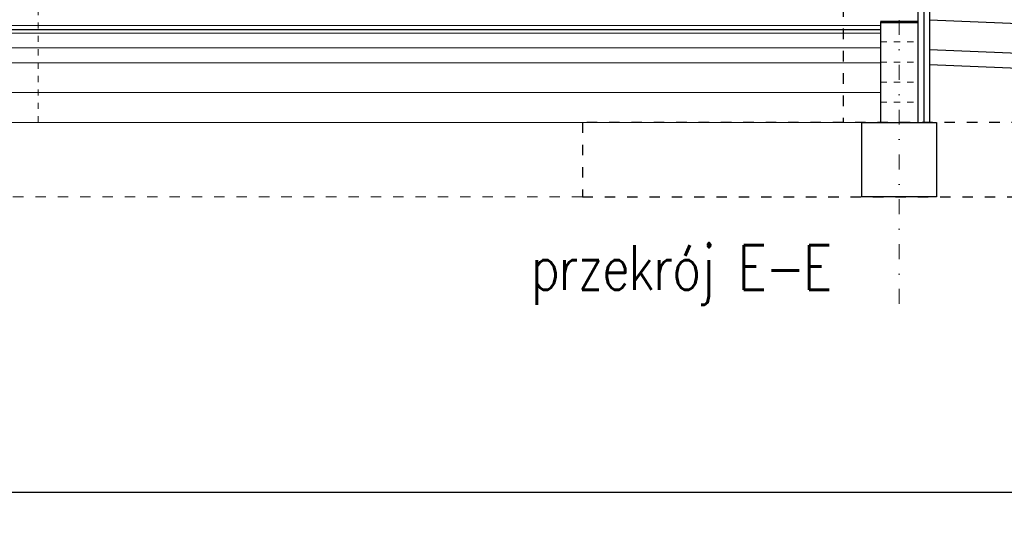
# Model space of a CAD drawing. Header units: millimetres. Extents: x 22865 to 60762, y -18816 to 15611.
# Tile 95 of 256: x 25654 to 26315, y 7718 to 8063. Entities that reach past the tile are written whole.
import ezdxf

# ---------------------------------------------------------------- set-up
doc = ezdxf.new("R2010")
doc.units = ezdxf.units.MM
doc.linetypes.add('1_12', pattern=[3, 1, -1, 0, -1])
doc.linetypes.add('DASHED', pattern=[15, 7, -8])
doc.layers.add('CIENKA', color=1, linetype='Continuous', lineweight=13)
doc.layers.add('projekt', color=6, linetype='Continuous', lineweight=9)
for name, color, linetype in [('KONCEPCJA-NAWIERZCHNIE', 252, 'Continuous'), ('ocieplenie-styropianXPS', 7, 'Continuous'), ('OPISY-KONCEPCJA', 6, 'Continuous'), ('RAMLA', 2, 'Continuous'), ('RDZENIE', 3, 'Continuous'), ('WYMIARY', 6, 'Continuous')]:
    doc.layers.add(name, color=color, linetype=linetype)
doc.layers.add('OSIE SCIAN', color=151, linetype='Continuous', lineweight=18, plot=False)
doc.styles.add('1-100', font='simplex.shx', dxfattribs={"width": 0.8, "height": 15})
doc.styles.add('1-50', font='simplex.shx', dxfattribs={"width": 0.8, "height": 12})
doc.linetypes.add('BATTING', pattern='A,0.0001,-0.1,[134,ltypeshp.shx,S=0.1,R=0,X=-0.1,Y=0],-0.2,[134,ltypeshp.shx,S=0.1,R=180,X=0.1,Y=0],-0.1', length=0.4001)
doc.dimstyles.new('1-100', dxfattribs={"dimscale": 0.5, "dimtxt": 100, "dimasz": 1, "dimexe": 0.18, "dimexo": 0.0625, "dimgap": 5, "dimtad": 1, "dimdec": 1, "dimzin": 0, "dimdsep": 46, "dimtxsty": '1-100', "dimblk1": 'K', "dimblk2": 'K', "dimsah": 1, "dimcen": 0.09, "dimse1": 1, "dimse2": 1, "dimadec": 0, "dimazin": 0, "dimtfac": 1, "dimtdec": 1, "dimtofl": 0, "dimtmove": 0, "dimatfit": 3, "dimldrblk": 'K', "dimfxl": 0, "dimtolj": 1, "dimtzin": 0, "dimarcsym": 0})

# ---------------------------------------------------------------- blocks, each defined once
blk = doc.blocks.new('K')
for p, q in [((0, -19.1), (0, 19.1)), ((-19.1, 0), (19.1, 0))]:
    blk.add_line(p, q)
blk.add_circle((0, 0), 2.02)
blk = doc.blocks.new('*D534')
at = {"layer": 'WYMIARY', "color": 0, "lineweight": -2}
blk.add_line((26389.06, 8074.9), (26389.06, 7994.9), dxfattribs=at)
at = {"layer": 'WYMIARY', "color": 0, "linetype": 'ByBlock', "lineweight": -2, "xscale": 0.5, "yscale": 0.5, "zscale": 0.5}
for p, rotation in [((26389.06, 8075.4), 90), ((26389.06, 7994.4), 270)]:
    blk.add_blockref('K', p, dxfattribs=dict(at, rotation=rotation))
at = {"layer": 'WYMIARY', "color": 0, "ltscale": 0.2, "insert": (26379.06, 8034.9), "char_height": 15, "attachment_point": 5, "rotation": 90, "style": '1-100'}
blk.add_mtext('\\A1;81.0', dxfattribs=at)
blk = doc.blocks.new('*D535')
at = {"layer": 'WYMIARY', "color": 0, "lineweight": -2}
blk.add_line((26389.06, 7993.9), (26389.06, 7944.9), dxfattribs=at)
at = {"layer": 'WYMIARY', "color": 0, "linetype": 'ByBlock', "lineweight": -2, "xscale": 0.5, "yscale": 0.5, "zscale": 0.5}
for p, rotation in [((26389.06, 7994.4), 90), ((26389.06, 7944.4), 270)]:
    blk.add_blockref('K', p, dxfattribs=dict(at, rotation=rotation))
at = {"layer": 'WYMIARY', "color": 0, "ltscale": 0.2, "insert": (26379.06, 7968.9), "char_height": 15, "attachment_point": 5, "rotation": 90, "style": '1-100'}
blk.add_mtext('\\A1;50.0', dxfattribs=at)
blk = doc.blocks.new('*D2030')
at = {"layer": 'projekt', "color": 0, "lineweight": -2, "ltscale": 0.2}
blk.add_line((27131.17, 11439.67), (23567.17, 11439.67), dxfattribs=at)
at = {"layer": 'projekt', "color": 0, "linetype": 'ByBlock', "lineweight": -2, "xscale": 0.5, "yscale": 0.5, "zscale": 0.5, "rotation": 180}
blk.add_blockref('K', (23566.67, 11439.67), dxfattribs=at)
at = {"layer": 'projekt', "color": 0, "linetype": 'ByBlock', "lineweight": -2, "xscale": 0.5, "yscale": 0.5, "zscale": 0.5}
blk.add_blockref('K', (27131.67, 11439.67), dxfattribs=at)
at = {"layer": 'projekt', "color": 0, "ltscale": 0.2, "insert": (25349.17, 11449.67), "char_height": 15, "attachment_point": 5, "style": '1-100'}
blk.add_mtext('\\A1;3565.0', dxfattribs=at)

msp = doc.modelspace()

# ---------------------------------------------------------------- linework, layer by layer
at = {"color": 6}
for p, q in [((26231.43, 8062.4), (26256.43, 8062.4)), ((26231.43, 8062.4), (26256.43, 8062.4)), ((26231.43, 8061.4), (26256.43, 8061.4)), ((26231.43, 8061.4), (26256.43, 8061.4))]:
    msp.add_line(p, q, dxfattribs=at)
at = {"color": 6, "linetype": 'DASHED', "ltscale": 0.6, "const_width": 0.6}
msp.add_lwpolyline([(26231.43, 8061.9), (26256.43, 8061.9)], dxfattribs=at)
msp.add_lwpolyline([(26231.43, 8061.9), (26256.43, 8061.9)], dxfattribs=at)
at = {"layer": 'CIENKA', "color": 251, "linetype": 'DASHED', "ltscale": 0.6}
msp.add_line((25666.43, 7994.4), (25666.43, 8075.4), dxfattribs=at)
at = {"layer": 'CIENKA', "color": 9, "linetype": 'DASHED', "ltscale": 0.6}
for p, q in [((26256.43, 8061.9), (26231.43, 8061.9)), ((26231.43, 8061.9), (26256.43, 8061.9)), ((26231.43, 8048.4), (26256.43, 8048.4)), ((26231.43, 8034.9), (26256.43, 8034.9)), ((26231.43, 8021.4), (26256.43, 8021.4)), ((26231.43, 8007.9), (26256.43, 8007.9))]:
    msp.add_line(p, q, dxfattribs=at)
at = {"layer": 'CIENKA', "color": 251, "linetype": 'DASHED'}
msp.add_line((26031.43, 7944.4), (24666.43, 7944.4), dxfattribs=at)
at = {"layer": 'KONCEPCJA-NAWIERZCHNIE', "color": 2}
for p, q in [((26264.43, 8063.39), (26544.27, 8051.4)), ((26264.43, 8043.37), (26543.84, 8031.4)), ((26264.43, 8033.36), (26538.56, 8021.62))]:
    msp.add_line(p, q, dxfattribs=at)
at = {"layer": 'ocieplenie-styropianXPS', "color": 7}
for p, q in [((26264.43, 8100.4), (26264.43, 7994.4)), ((26256.43, 8059.4), (26256.43, 8054.4))]:
    msp.add_line(p, q, dxfattribs=at)
at = {"layer": 'ocieplenie-styropianXPS', "color": 0, "linetype": 'BATTING', "ltscale": 9}
msp.add_line((26260.43, 8075.4), (26260.43, 7994.4), dxfattribs=at)
at = {"layer": 'ocieplenie-styropianXPS', "color": 0, "linetype": 'BATTING', "ltscale": 6}
msp.add_line((24466.43, 8056.9), (26231.43, 8056.9), dxfattribs=at)
at = {"layer": 'OSIE SCIAN', "linetype": '1_12', "lineweight": 15, "ltscale": 10}
msp.add_line((26243.93, 7872.53), (26243.93, 9042.99), dxfattribs=at)
at = {"layer": 'projekt', "color": 3, "lineweight": 15, "ltscale": 0.02}
for p, q in [((24466.43, 8059.4), (26231.43, 8059.4)), ((26256.64, 8061.9), (26231.43, 8061.9)), ((26231.43, 8056.4), (26231.43, 8059.4))]:
    msp.add_line(p, q, dxfattribs=at)
at = {"layer": 'projekt', "color": 1, "lineweight": 15, "ltscale": 0.02}
for p, q in [((24466.43, 8054.4), (26231.43, 8054.4)), ((24466.43, 8044.4), (26231.43, 8044.4)), ((24466.43, 8034.4), (26231.43, 8034.4)), ((24466.43, 8014.4), (26231.43, 8014.4)), ((24488.93, 7994.4), (26231.43, 7994.4))]:
    msp.add_line(p, q, dxfattribs=at)
at = {"layer": 'RAMLA', "color": 2}
msp.add_lwpolyline([(22865.09, 10585.9), (28040.14, 10585.9), (28040.14, 7745.9), (22865.09, 7745.9)], close=True, dxfattribs=at)
at = {"layer": 'RDZENIE'}
for p, q in [((26256.43, 8075.4), (26256.43, 7994.4)), ((26231.43, 8061.9), (26231.43, 7994.4)), ((26231.43, 8059.4), (26231.43, 8056.9))]:
    msp.add_line(p, q, dxfattribs=at)
at = {"layer": 'RDZENIE', "color": 2, "linetype": 'DASHED'}
msp.add_line((26206.43, 8072.4), (26206.43, 7994.4), dxfattribs=at)
msp.add_lwpolyline([(26031.43, 7944.4), (26431.43, 7944.4), (26431.43, 7994.4), (26031.43, 7994.4)], close=True, dxfattribs=at)
at = {"layer": 'RDZENIE'}
msp.add_lwpolyline([(26218.93, 7994.4), (26268.93, 7994.4), (26268.93, 7944.4), (26218.93, 7944.4)], close=True, dxfattribs=at)

# ---------------------------------------------------------------- texts
at = {"layer": 'OPISY-KONCEPCJA', "ltscale": 20, "insert": (25996.85, 7911.95), "char_height": 26.3002, "width": 703.1913, "attachment_point": 1, "style": '1-50'}
msp.add_mtext('{\\T0.95;\\H1.140674x;przekrój E-E\\P\\P\\H0.8x;\\P\\H1.011572x;\\P\\H1.083x;\\C4; }', dxfattribs=at)

# ---------------------------------------------------------------- dimensions: what is measured, and where the dimension line sits
at = {"layer": 'projekt', "color": 5, "ltscale": 0.2}
dim = msp.add_linear_dim(base=(23566.67, 11439.67), p1=(27131.67, 6344.06), p2=(23566.67, 6344.06), dimstyle='1-100', dxfattribs=at)
dim.commit()
dim.dimension.update_dxf_attribs({"geometry": '*D2030', "text_midpoint": (25349.17, 11449.67)})
at = {"layer": 'WYMIARY'}
dim = msp.add_linear_dim(base=(26389.06, 7994.4), p1=(26344.17, 8075.4), p2=(26273.93, 7994.4), angle=90, dimstyle='1-100', override={"dimtxsty": '1-100', "dimldrblk": 'K'}, dxfattribs=at)
dim.commit()
dim.dimension.update_dxf_attribs({"geometry": '*D534', "text_midpoint": (26379.06, 8034.9)})
dim = msp.add_linear_dim(base=(26389.06, 7944.4), p1=(26267.85, 7994.4), p2=(26268.28, 7944.4), angle=90, dimstyle='1-100', override={"dimtxsty": '1-100', "dimldrblk": 'K'}, dxfattribs=at)
dim.commit()
dim.dimension.update_dxf_attribs({"geometry": '*D535', "text_midpoint": (26389.06, 7968.9), "dimtype": 160})

doc.saveas('drawing.dxf')
